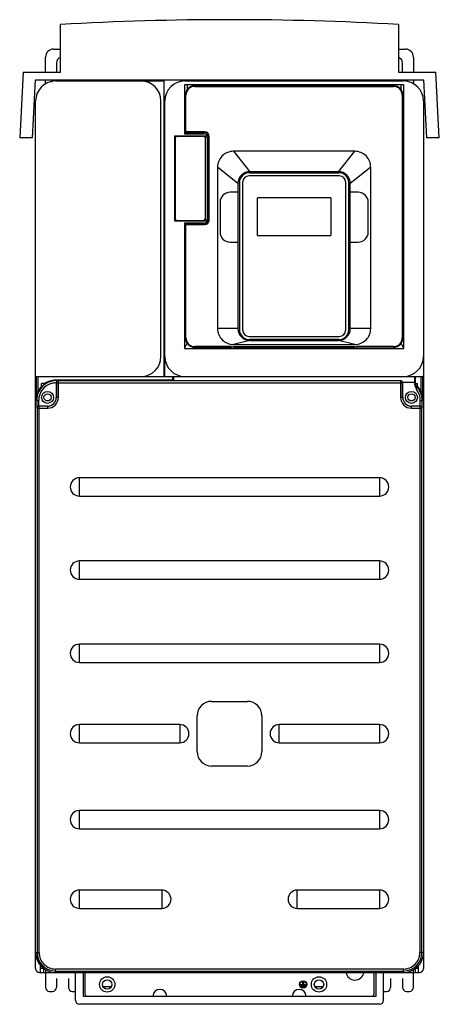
# Model space of a CAD drawing. Header units: millimetres. Extents: x 105 to 316, y 42 to 536.
import ezdxf

# ---------------------------------------------------------------- set-up
doc = ezdxf.new("R2010")
doc.units = ezdxf.units.MM
doc.header["$LTSCALE"] = 37.915418
doc.layers.get('0').update_dxf_attribs({"linetype": 'CONTINUOUS'})

msp = doc.modelspace()

# ---------------------------------------------------------------- linework, layer by layer
at = {"color": 7, "linetype": 'Continuous'}
for p, q in [((125.98, 510.15), (125.98, 534.04)), ((295.98, 534.04), (295.98, 510.15)), ((122.48, 521.65), (125.98, 521.65)), ((295.98, 521.65), (299.48, 521.65)), ((118.48, 510.15), (118.48, 517.65)), ((123.98, 514.65), (123.98, 510.26)), ((297.98, 510.26), (297.98, 514.65)), ((303.48, 517.65), (303.48, 510.15)), ((107.2, 510.15), (105.47, 477.15)), ((107.2, 510.15), (125.98, 510.15)), ((295.98, 510.15), (314.75, 510.15)), ((316.48, 477.15), (314.75, 510.15)), ((111.98, 477.15), (113.5, 506.15)), ((113.5, 506.15), (308.45, 506.15)), ((118.48, 504.31), (118.48, 506.15)), ((123.48, 505.65), (177.98, 505.65)), ((130.48, 505.65), (130.48, 506.15)), ((177.98, 505.65), (177.98, 357.15)), ((186.48, 506.15), (186.48, 505.42)), ((188.48, 505.65), (298.48, 505.65)), ((241.98, 506.15), (241.98, 505.65)), ((254.48, 505.65), (254.48, 506.15)), ((270.48, 505.65), (270.48, 506.15)), ((282.48, 505.65), (282.48, 506.15)), ((287.48, 505.65), (287.48, 506.15)), ((288.48, 506.15), (288.48, 505.65)), ((291.48, 506.15), (291.48, 505.65)), ((303.48, 506.15), (303.48, 504.31)), ((308.45, 506.15), (309.97, 477.15)), ((188.28, 503.65), (188.28, 479.15)), ((298.67, 503.65), (188.28, 503.65)), ((189.73, 503.65), (189.73, 501.32)), ((193.48, 502.95), (193.48, 503.25)), ((193.48, 503.25), (293.48, 503.25)), ((193.48, 502.95), (293.48, 502.95)), ((293.48, 503.25), (293.48, 502.95)), ((297.23, 501.32), (297.23, 503.65)), ((298.67, 371.24), (298.67, 503.65)), ((113.48, 108.65), (113.48, 495.65)), ((176.48, 367.15), (176.48, 495.65)), ((178.48, 357.15), (178.48, 495.65)), ((188.78, 479.75), (188.78, 498.55)), ((188.78, 498.55), (189.08, 498.55)), ((189.08, 480.05), (189.08, 498.55)), ((297.88, 498.55), (297.88, 376.55)), ((297.88, 498.55), (298.18, 498.55)), ((298.18, 498.55), (298.18, 376.55)), ((308.48, 495.65), (308.48, 59.65)), ((189.08, 480.05), (188.78, 479.75)), ((198.48, 480.05), (189.08, 480.05)), ((198.48, 480.05), (198.48, 479.75)), ((111.98, 477.15), (105.47, 477.15)), ((183.53, 435.15), (183.53, 478.15)), ((183.53, 478.15), (198.93, 478.15)), ((183.78, 436.2), (183.78, 477.1)), ((184.58, 477.9), (197.88, 477.9)), ((188.28, 479.15), (197.93, 479.15)), ((188.78, 479.75), (198.48, 479.75)), ((189.73, 479.75), (189.73, 479.15)), ((198.68, 477.1), (198.68, 436.2)), ((198.93, 478.15), (198.93, 435.15)), ((199.93, 477.15), (199.93, 436.15)), ((200.48, 477.75), (200.48, 435.75)), ((200.48, 477.75), (200.78, 477.75)), ((200.78, 435.75), (200.78, 477.75)), ((316.48, 477.15), (309.97, 477.15)), ((212.98, 470.3), (221.23, 460.05)), ((273.98, 470.3), (212.98, 470.3)), ((265.73, 460.05), (273.98, 470.3)), ((204.98, 462.3), (204.98, 381.25)), ((215.23, 454.05), (204.98, 462.3)), ((281.98, 462.3), (271.73, 454.05)), ((281.98, 381.25), (281.98, 462.3)), ((266.33, 457.91), (220.63, 457.91)), ((220.98, 459.56), (265.98, 459.56)), ((265.73, 460.05), (221.23, 460.05)), ((215.23, 454.05), (215.23, 381.25)), ((215.98, 454.56), (215.98, 380.66)), ((217.63, 380.31), (217.63, 454.91)), ((269.33, 454.91), (269.33, 380.31)), ((270.98, 380.66), (270.98, 454.56)), ((271.73, 381.25), (271.73, 454.05)), ((215.23, 449.7), (211.23, 449.7)), ((224.98, 428.01), (224.98, 447.01)), ((261.98, 447.01), (224.98, 447.01)), ((261.98, 447.01), (261.98, 428.01)), ((275.73, 449.7), (271.73, 449.7)), ((206.23, 444.7), (206.23, 429.7)), ((280.73, 429.7), (280.73, 444.7)), ((200.78, 435.75), (200.48, 435.75)), ((198.93, 435.15), (183.53, 435.15)), ((197.88, 435.4), (184.58, 435.4)), ((188.28, 434.15), (188.28, 371.24)), ((197.93, 434.15), (188.28, 434.15)), ((188.78, 376.55), (188.78, 433.75)), ((189.08, 433.45), (188.78, 433.75)), ((198.48, 433.75), (188.78, 433.75)), ((189.08, 376.55), (189.08, 433.45)), ((189.08, 433.45), (198.48, 433.45)), ((189.73, 434.15), (189.73, 433.75)), ((198.48, 433.75), (198.48, 433.45)), ((224.98, 428.01), (261.98, 428.01)), ((211.23, 424.7), (215.23, 424.7)), ((271.73, 424.7), (275.73, 424.7)), ((215.23, 381.25), (204.98, 381.25)), ((281.98, 381.25), (271.73, 381.25)), ((189.08, 376.55), (188.78, 376.55)), ((220.63, 377.31), (266.33, 377.31)), ((298.18, 376.55), (297.88, 376.55)), ((188.28, 371.24), (189.63, 373.96)), ((188.28, 371.24), (298.67, 371.24)), ((193.48, 371.85), (193.48, 372.15)), ((211.74, 372.15), (193.48, 372.15)), ((211.74, 372.15), (211.74, 371.85)), ((212.03, 371.83), (212.06, 372.13)), ((212.99, 371.79), (212.03, 371.83)), ((221.23, 375.25), (212.98, 373.25)), ((212.98, 373.25), (273.98, 373.25)), ((212.99, 371.79), (212.99, 372.09)), ((273.97, 372.09), (212.99, 372.09)), ((212.99, 371.79), (273.97, 371.79)), ((265.98, 375.66), (220.98, 375.66)), ((221.23, 375.25), (265.73, 375.25)), ((273.98, 373.25), (265.73, 375.25)), ((273.97, 372.09), (273.97, 371.79)), ((274.92, 371.83), (273.97, 371.79)), ((274.92, 371.83), (274.9, 372.13)), ((275.21, 371.85), (275.21, 372.15)), ((293.48, 372.15), (275.21, 372.15)), ((293.48, 371.85), (275.21, 371.85)), ((293.48, 372.15), (293.48, 371.85)), ((298.67, 371.24), (297.32, 373.96)), ((113.47, 108.15), (113.47, 357.15)), ((113.48, 357.15), (182.52, 357.15)), ((113.72, 357.15), (113.72, 345.42)), ((114.72, 349.62), (114.72, 357.15)), ((182.52, 355.35), (182.52, 357.15)), ((182.55, 357.15), (304.4, 357.15)), ((182.92, 354.96), (182.92, 357.15)), ((304.04, 357.15), (304.04, 354.15)), ((304.43, 357.15), (308.48, 357.15)), ((304.43, 353.65), (304.43, 357.15)), ((307.23, 357.15), (307.23, 349.62)), ((308.23, 345.42), (308.23, 357.15)), ((116.48, 351.78), (116.48, 353.65)), ((118.68, 353.65), (116.48, 353.65)), ((123.88, 354.07), (123.88, 346.65)), ((123.92, 353.92), (123.88, 354.07)), ((123.92, 353.92), (123.92, 346.65)), ((123.92, 353.92), (298.03, 353.92)), ((124.77, 355.35), (124.92, 354.91)), ((182.52, 355.35), (124.77, 355.35)), ((124.92, 346.65), (124.92, 354.91)), ((297.03, 354.91), (124.92, 354.91)), ((182.92, 354.96), (182.52, 355.35)), ((297.05, 354.96), (182.92, 354.96)), ((297.05, 354.96), (297.03, 354.91)), ((297.03, 354.91), (297.03, 346.65)), ((298.03, 346.65), (298.03, 353.92)), ((304.13, 354.15), (298.05, 354.15)), ((298.05, 353.96), (298.05, 354.15)), ((298.08, 346.65), (298.08, 354.15)), ((304.13, 353.03), (304.13, 354.15)), ((304.17, 353.38), (304.23, 353.44)), ((304.23, 353.65), (305.48, 353.65)), ((304.23, 353.44), (304.23, 353.65)), ((304.48, 353.65), (304.48, 352.79)), ((304.51, 352.63), (304.57, 352.68)), ((305.48, 351.78), (305.48, 353.65)), ((124.92, 346.65), (123.88, 346.65)), ((298.03, 346.65), (297.03, 346.65)), ((114.03, 345.11), (113.72, 345.42)), ((114.03, 345.11), (114.03, 341.27)), ((114.03, 345.11), (115.03, 345.11)), ((115.03, 342.25), (115.03, 345.11)), ((115.05, 342.25), (115.21, 342.2)), ((119.48, 342.25), (115.05, 342.25)), ((115.21, 67.65), (115.21, 342.2)), ((119.48, 342.2), (115.21, 342.2)), ((119.48, 342.25), (119.48, 341.2)), ((306.9, 342.25), (302.48, 342.25)), ((306.74, 342.2), (302.48, 342.2)), ((302.48, 341.2), (302.48, 342.2)), ((306.74, 342.2), (306.9, 342.25)), ((306.74, 342.2), (306.74, 67.65)), ((306.9, 342.25), (306.93, 345.11)), ((306.93, 345.11), (307.92, 345.11)), ((308.23, 345.42), (307.92, 345.11)), ((307.92, 341.27), (307.92, 345.11)), ((114.21, 341.2), (114.03, 341.27)), ((114.21, 341.2), (114.21, 67.65)), ((114.21, 341.2), (119.48, 341.2)), ((302.48, 341.2), (307.74, 341.2)), ((307.92, 341.27), (307.74, 341.2)), ((307.74, 67.65), (307.74, 341.2)), ((135.48, 297.07), (135.48, 306.23)), ((286.48, 306.23), (135.48, 306.23)), ((286.48, 306.23), (286.48, 297.07)), ((135.48, 297.07), (286.48, 297.07)), ((135.48, 255.27), (135.48, 264.43)), ((286.48, 264.43), (135.48, 264.43)), ((286.48, 264.43), (286.48, 255.27)), ((135.48, 255.27), (286.48, 255.27)), ((135.48, 213.47), (135.48, 222.63)), ((286.48, 222.63), (135.48, 222.63)), ((286.48, 222.63), (286.48, 213.47)), ((135.48, 213.47), (286.48, 213.47)), ((201.98, 193.9), (219.98, 193.9)), ((194.73, 168.65), (194.73, 186.65)), ((227.23, 186.65), (227.23, 168.65)), ((185.98, 182.23), (135.48, 182.23)), ((135.48, 173.07), (135.48, 182.23)), ((185.98, 182.23), (185.98, 173.07)), ((286.48, 182.23), (235.98, 182.23)), ((235.98, 173.07), (235.98, 182.23)), ((286.48, 182.23), (286.48, 173.07)), ((135.48, 173.07), (185.98, 173.07)), ((235.98, 173.07), (286.48, 173.07)), ((219.98, 161.4), (201.98, 161.4)), ((286.48, 139.03), (135.48, 139.03)), ((135.48, 129.87), (135.48, 139.03)), ((286.48, 139.03), (286.48, 129.87)), ((135.48, 129.87), (286.48, 129.87)), ((113.48, 59.65), (113.48, 108.15)), ((176.98, 99.03), (135.48, 99.03)), ((135.48, 89.87), (135.48, 99.03)), ((176.98, 99.03), (176.98, 89.87)), ((286.48, 99.03), (244.98, 99.03)), ((244.98, 89.87), (244.98, 99.03)), ((286.48, 99.03), (286.48, 89.87)), ((135.48, 89.87), (176.98, 89.87)), ((244.98, 89.87), (286.48, 89.87)), ((113.48, 67.65), (115.21, 67.65)), ((308.48, 67.65), (306.74, 67.65)), ((115.98, 57.65), (115.98, 61.49)), ((117.48, 59.65), (115.98, 59.65)), ((117.48, 59.65), (117.48, 57.65)), ((298.48, 59.38), (123.48, 59.38)), ((123.48, 57.65), (123.48, 59.38)), ((298.48, 57.65), (298.48, 59.38)), ((305.98, 59.65), (304.48, 59.65)), ((304.48, 57.65), (304.48, 59.65)), ((305.98, 57.65), (305.98, 61.49)), ((115.48, 57.65), (306.48, 57.65)), ((118.48, 58.99), (118.48, 50.15)), ((123.48, 58.38), (298.48, 58.38)), ((123.98, 54.65), (123.98, 50.15)), ((129.98, 54.65), (129.98, 50.15)), ((133.48, 43.65), (133.48, 57.65)), ((137.48, 45.65), (137.48, 57.65)), ((138.48, 46.65), (138.48, 57.65)), ((283.48, 57.65), (283.48, 46.65)), ((284.48, 57.65), (284.48, 45.65)), ((288.48, 43.65), (288.48, 57.65)), ((291.98, 54.65), (291.98, 50.15)), ((297.98, 54.65), (297.98, 50.15)), ((303.48, 50.15), (303.48, 58.99)), ((147.45, 50.65), (151.5, 50.65)), ((246.73, 51.65), (247.79, 51.65)), ((246.73, 51.28), (246.73, 51.65)), ((249.23, 51.28), (246.73, 51.28)), ((247.1, 51.04), (248.85, 51.04)), ((247.1, 50.67), (247.1, 51.04)), ((248.85, 50.67), (247.1, 50.67)), ((247.48, 50.42), (248.48, 50.42)), ((247.48, 50.22), (247.48, 50.42)), ((248.48, 50.22), (247.48, 50.22)), ((247.79, 53.05), (248.16, 53.05)), ((247.79, 51.65), (247.79, 53.05)), ((248.16, 53.05), (248.16, 51.65)), ((248.16, 51.65), (249.23, 51.65)), ((248.48, 50.42), (248.48, 50.22)), ((248.85, 51.04), (248.85, 50.67)), ((249.23, 51.65), (249.23, 51.28)), ((253.95, 50.65), (258, 50.65)), ((120.48, 48.15), (121.98, 48.15)), ((131.98, 48.15), (133.48, 48.15)), ((284.48, 45.65), (137.48, 45.65)), ((288.48, 48.15), (289.98, 48.15)), ((299.98, 48.15), (301.48, 48.15)), ((286.48, 41.65), (135.48, 41.65))]:
    msp.add_line(p, q, dxfattribs=at)
for points in [[(193.48, 371.85), (211.75, 371.85), (211.82, 371.85), (211.9, 371.84), (211.99, 371.83), (212.03, 371.83)], [(274.92, 371.83), (275, 371.84), (275.14, 371.85), (275.21, 371.85)]]:
    msp.add_lwpolyline(points, dxfattribs=at)
for centre, radius in [((119.48, 346.65), 3), ((119.48, 346.65), 1.8), ((302.48, 346.65), 3), ((302.48, 346.65), 1.8), ((149.48, 51.65), 3.85), ((255.98, 51.65), 3.85), ((149.48, 51.65), 2.35), ((247.98, 51.65), 1.85), ((247.98, 51.65), 1.65), ((255.98, 51.65), 2.35)]:
    msp.add_circle(centre, radius, dxfattribs=at)
for centre, radius, start, end in [((210.98, -965.05), 1501.5, 86.75475, 93.24525), ((122.48, 517.65), 4, 90, 180), ((299.48, 517.65), 4, 0, 90), ((126.98, 514.65), 3, 109.7, 180), ((294.98, 514.65), 3, 0, 70.2284), ((126.98, 505.65), 5.5, 123.0557, 124.6308), ((294.98, 505.65), 5.5, 55.3419, 56.9443), ((123.48, 495.65), 10, 90, 180), ((126.98, 505.65), 5.5, 174.5572, 185.508), ((166.48, 495.65), 10, 0, 90), ((188.48, 495.65), 10, 90, 180), ((298.48, 495.65), 10, 0, 90), ((294.98, 505.65), 5.5, 357.6244, 5.4178), ((193.48, 498.55), 4.7, 90, 180), ((193.48, 498.55), 4.4, 90, 180), ((293.48, 498.55), 4.7, 0, 90), ((293.48, 498.55), 4.4, 0, 90), ((198.48, 477.75), 2.3, 0, 90), ((184.58, 477.1), 0.8, 90, 180), ((197.88, 477.1), 0.8, 0, 90), ((197.93, 477.15), 2, 0, 90), ((198.48, 477.75), 2, 0, 90), ((212.98, 462.3), 8, 89.9962, 180.0038), ((273.98, 462.3), 8, 359.9962, 90.0038), ((221.23, 454.05), 6, 90, 180), ((220.98, 454.56), 5, 90, 180), ((220.63, 454.91), 3, 90, 180), ((265.73, 454.05), 6, 0, 90), ((265.98, 454.56), 5, 0, 90), ((266.33, 454.91), 3, 0, 90), ((211.23, 444.7), 5, 90.0013, 179.9982), ((275.73, 444.7), 5, 0.0018, 89.9987), ((184.58, 436.2), 0.8, 180, 270), ((197.88, 436.2), 0.8, 270, 360), ((197.93, 436.15), 2, 270, 360), ((198.48, 435.75), 2.3, 270, 360), ((198.48, 435.75), 2, 270, 360), ((211.23, 429.7), 5, 180.0078, 269.992), ((275.73, 429.7), 5, 269.9993, 0.0005), ((212.98, 381.25), 8, 180, 270.0051), ((221.23, 381.25), 6, 180, 270), ((265.73, 381.25), 6, 270, 360), ((273.98, 381.25), 8, 269.9949, 0), ((193.48, 376.55), 4.7, 180, 270), ((193.48, 376.55), 4.4, 180, 270), ((220.98, 380.66), 5, 180, 270), ((220.63, 380.31), 3, 180, 270), ((265.98, 380.66), 5, 270, 360), ((266.33, 380.31), 3, 270, 360), ((293.48, 376.55), 4.7, 270, 360), ((293.48, 376.55), 4.4, 270, 360), ((212.99, 382.27), 10.18, 264.7551, 269.9952), ((273.97, 382.27), 10.18, 270.0041, 275.2455), ((166.48, 367.15), 10, 270, 360), ((188.48, 367.15), 10, 180, 270), ((298.48, 367.15), 10, 270, 360), ((124.01, 345.12), 8.98, 103.451, 180.0278), ((11.48, 297.58), 126.95, 26.9317, 27.0558), ((119.48, 346.65), 5.44, 270, 360), ((119.48, 346.65), 4.44, 270, 360), ((119.48, 346.65), 4.4, 270, 360), ((302.48, 346.65), 5.44, 180, 270), ((302.48, 346.65), 4.44, 180, 270), ((302.48, 346.65), 4.4, 180, 270), ((297.94, 345.11), 8.99, 359.9733, 37.4552), ((135.48, 301.65), 4.58, 90, 270), ((286.48, 301.65), 4.58, 270, 90), ((135.48, 259.85), 4.58, 90, 270), ((286.48, 259.85), 4.58, 270, 90), ((135.48, 218.05), 4.58, 90, 270), ((286.48, 218.05), 4.58, 270, 90), ((201.98, 186.65), 7.25, 90, 180), ((219.98, 186.65), 7.25, 0, 90), ((135.48, 177.65), 4.58, 90, 270), ((185.98, 177.65), 4.58, 270, 90), ((235.98, 177.65), 4.58, 90, 270), ((286.48, 177.65), 4.58, 270, 90), ((201.98, 168.65), 7.25, 180, 270), ((219.98, 168.65), 7.25, 270, 360), ((135.48, 134.45), 4.58, 90, 270), ((286.48, 134.45), 4.58, 270, 90), ((135.48, 94.45), 4.58, 90, 270), ((176.98, 94.45), 4.58, 270, 90), ((244.98, 94.45), 4.58, 90, 270), ((286.48, 94.45), 4.58, 270, 90), ((123.48, 67.65), 10, 180, 270), ((123.48, 67.65), 9.27, 180, 270), ((123.48, 67.65), 8.27, 179.9988, 270.0012), ((298.48, 67.65), 10, 270, 360), ((298.48, 67.65), 9.27, 270, 360), ((298.48, 67.65), 8.27, 269.9988, 0.0012), ((115.48, 59.65), 2, 180, 270), ((306.48, 59.65), 2, 270, 360), ((274.03, 58.3), 4.5, 188.7037, 351.2673), ((120.48, 50.15), 2, 180, 270), ((121.98, 50.15), 2, 270, 360), ((131.98, 50.15), 2, 180, 270), ((289.98, 50.15), 2, 270, 360), ((299.98, 50.15), 2, 180, 270), ((301.48, 50.15), 2, 270, 360), ((140.48, 46.65), 2, 180, 205.5434), ((175.98, 45.65), 3.5, 0, 180), ((245.98, 45.65), 3.5, 0, 180), ((281.48, 46.65), 2, 334.4574, 360), ((135.48, 43.65), 2, 180, 270), ((286.48, 43.65), 2, 270, 360)]:
    msp.add_arc(centre, radius, start, end, dxfattribs=at)
for centre, major_axis, ratio, start_param, end_param in [((123.79, 345.34), (7.09, -7.09), 0.997265, 3.17319, 3.486754), ((123.99, 345.14), (7.09, -7.09), 0.997265, 2.912792, 3.202762), ((123.79, 345.34), (7.09, -7.09), 0.997265, 8.563512, 9.232631), ((124.77, 354.35), (-0.316, 0.95), 0.998478, -0.32105, -0.076254), ((305.23, 353.44), (0.709, 0.709), 0.997265, 2.357564, 3.20813), ((297.97, 345.14), (7.09, 7.09), 0.997265, -0.061169, 0.066537), ((298.17, 345.34), (-7.09, -7.09), 0.997265, 9.079617, 9.393181)]:
    msp.add_ellipse(centre, major_axis=major_axis, ratio=ratio, start_param=start_param, end_param=end_param, dxfattribs=at)
for points in [[(212.06, 372.13), (211.95, 372.14), (211.84, 372.15), (211.74, 372.15)], [(275.21, 372.15), (275.11, 372.15), (275, 372.14), (274.9, 372.13)], [(121.92, 353.85), (122.56, 354), (123.22, 354.06), (123.88, 354.07)]]:
    msp.add_open_spline(points, degree=3, dxfattribs=at)
for points, knots in [([(124.66, 355.08), (123.31, 355.16), (120.54, 354.78), (116.99, 352.6), (114.59, 349.2), (114.03, 346.46), (114.03, 345.11)], [0, 0, 0, 0, 0.250009, 0.499999, 0.74999, 1, 1, 1, 1]), ([(124.66, 355.08), (124.66, 355.07), (124.62, 355.07), (124.59, 355.05), (124.53, 355.02), (124.46, 354.99), (124.39, 354.96), (124.3, 354.9), (124.19, 354.8), (124.07, 354.66), (123.93, 354.43), (123.88, 354.22), (123.88, 354.07)], [0, 0, 0, 0, 0.015459, 0.052699, 0.100877, 0.154854, 0.212141, 0.272287, 0.399985, 0.536919, 0.683589, 1, 1, 1, 1]), ([(124.92, 354.91), (124.66, 354.91), (124.13, 354.7), (123.92, 354.17), (123.92, 353.92)], [0, 0, 0, 0, 0.500215, 1, 1, 1, 1]), ([(298.03, 353.92), (298.03, 354.17), (297.82, 354.7), (297.29, 354.91), (297.03, 354.91)], [0, 0, 0, 0, 0.499785, 1, 1, 1, 1]), ([(298.03, 354.15), (297.99, 354.37), (297.74, 354.8), (297.27, 354.96), (297.05, 354.96)], [0, 0, 0, 0, 0.49993, 1, 1, 1, 1]), ([(304.13, 353.03), (304.13, 352.59), (304.47, 351.74), (304.88, 350.98), (305.07, 350.58)], [0, 0, 0, 0, 0.498086, 1, 1, 1, 1]), ([(304.17, 353.38), (304.17, 353.24), (304.24, 352.95), (304.41, 352.72), (304.51, 352.63)], [0, 0, 0, 0, 0.501945, 1, 1, 1, 1]), ([(304.51, 352.63), (304.51, 352.62), (304.51, 352.6), (304.52, 352.56), (304.53, 352.49), (304.56, 352.36), (304.61, 352.16), (304.68, 351.9), (304.77, 351.59), (304.9, 351.15), (305.01, 350.81), (305.07, 350.58)], [0, 0, 0, 0, 0.009322, 0.030701, 0.06319, 0.105554, 0.21485, 0.348609, 0.497925, 0.658185, 1, 1, 1, 1]), ([(307.92, 345.11), (307.92, 346.52), (307.32, 349.37), (305.57, 351.7), (304.51, 352.63)], [0, 0, 0, 0, 0.500004, 1, 1, 1, 1]), ([(113.72, 345.42), (113.73, 346.13), (113.92, 347.58), (114.41, 348.95), (114.72, 349.62)], [0, 0, 0, 0, 0.492493, 1, 1, 1, 1]), ([(307.23, 349.62), (307.54, 348.95), (308.03, 347.58), (308.22, 346.13), (308.23, 345.42)], [0, 0, 0, 0, 0.507507, 1, 1, 1, 1]), ([(115.05, 342.25), (114.77, 342.24), (114.25, 342), (114.04, 341.49), (114.03, 341.27)], [0, 0, 0, 0, 0.552517, 1, 1, 1, 1]), ([(115.21, 342.2), (114.95, 342.2), (114.42, 341.99), (114.21, 341.46), (114.21, 341.2)], [0, 0, 0, 0, 0.499785, 1, 1, 1, 1]), ([(307.74, 341.2), (307.74, 341.46), (307.53, 341.99), (307, 342.2), (306.74, 342.2)], [0, 0, 0, 0, 0.500215, 1, 1, 1, 1]), ([(307.92, 341.27), (307.91, 341.49), (307.7, 342), (307.18, 342.24), (306.9, 342.25)], [0, 0, 0, 0, 0.447397, 1, 1, 1, 1])]:
    msp.add_open_spline(points, degree=3, knots=knots, dxfattribs=at)

doc.saveas('drawing.dxf')
